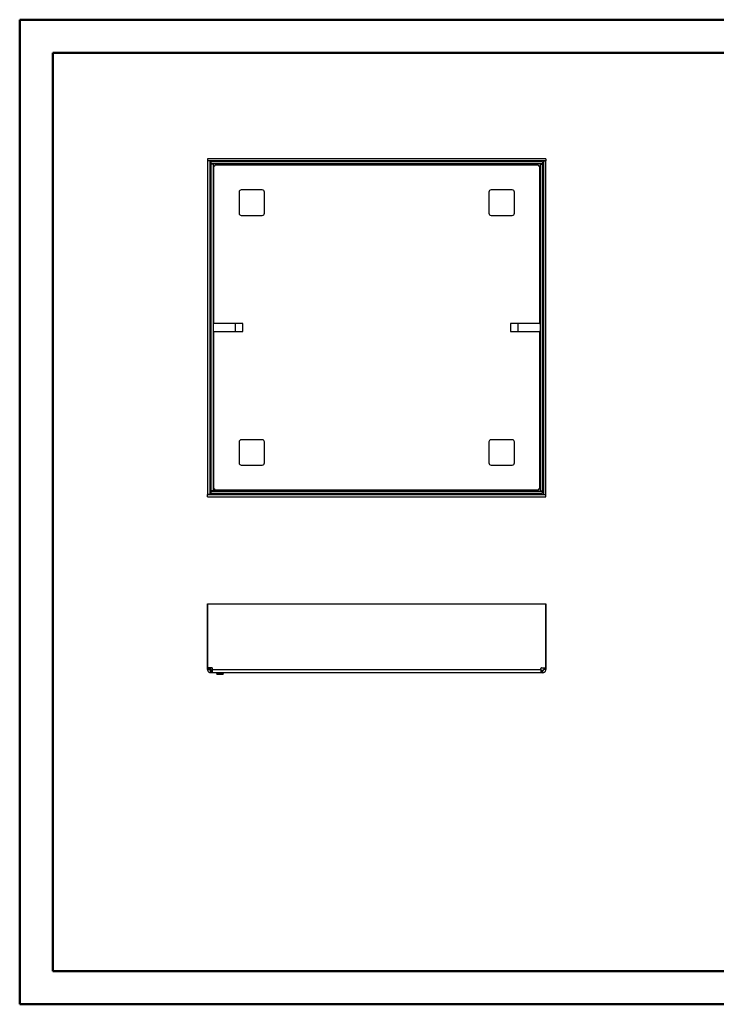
# Model space of a CAD drawing. Header units: millimetres. Extents: x 0 to 420, y 0 to 297.
# Tile 1 of 2: x 0 to 210, y 0 to 297. Entities that reach past the tile are written whole.
import ezdxf

# ---------------------------------------------------------------- set-up
doc = ezdxf.new("R2010")
doc.units = ezdxf.units.MM

msp = doc.modelspace()

# ---------------------------------------------------------------- linework, layer by layer
at = {"color": 7, "linetype": 'Continuous', "lineweight": 50}
for p, q in [((0.38, 0.21), (0.38, 297.21)), ((0.38, 297.21), (420.38, 297.21)), ((10.38, 10.21), (10.38, 287.21)), ((10.38, 287.21), (410.38, 287.21)), ((10.38, 10.21), (410.38, 10.21)), ((0.38, 0.21), (420.38, 0.21))]:
    msp.add_line(p, q, dxfattribs=at)
at = {"color": 7, "linetype": 'Continuous', "lineweight": 25}
for p, q in [((57.68, 254.6), (57.01, 254.6)), ((57.01, 254.6), (57.01, 153.96)), ((158.98, 255.28), (57.04, 255.28)), ((57.04, 255.28), (57.04, 254.61)), ((158.98, 254.61), (57.04, 254.61)), ((57.68, 254.6), (57.68, 153.96)), ((57.94, 253.8), (58.04, 253.8)), ((57.94, 161.19), (57.94, 253.8)), ((58.01, 253.68), (58.01, 155.05)), ((58.68, 253.68), (58.01, 253.68)), ((58.04, 254.36), (58.04, 253.7)), ((157.98, 254.36), (58.04, 254.36)), ((157.98, 253.7), (58.04, 253.7)), ((58.68, 253.68), (58.68, 155.05)), ((58.94, 205.53), (58.94, 253.05)), ((58.99, 253.05), (58.94, 253.05)), ((59.33, 253.43), (156.69, 253.43)), ((59.33, 253.43), (59.33, 253.38)), ((156.69, 253.38), (156.69, 253.43)), ((157.08, 253.05), (157.03, 253.05)), ((157.08, 253.05), (157.08, 205.53)), ((157.34, 155.05), (157.34, 253.68)), ((157.34, 253.68), (158.01, 253.68)), ((157.98, 254.36), (157.98, 253.7)), ((157.98, 253.8), (158.08, 253.8)), ((158.01, 155.05), (158.01, 253.68)), ((158.08, 253.8), (158.08, 154.76)), ((158.34, 153.96), (158.34, 254.6)), ((158.34, 254.6), (159.01, 254.6)), ((158.98, 255.28), (158.98, 254.61)), ((159.01, 153.96), (159.01, 254.6)), ((66.51, 245.2), (66.51, 238.86)), ((73.51, 245.86), (67.18, 245.86)), ((74.18, 238.86), (74.18, 245.2)), ((141.84, 245.2), (141.84, 238.86)), ((148.84, 245.86), (142.51, 245.86)), ((149.51, 238.86), (149.51, 245.2)), ((67.18, 238.2), (73.51, 238.2)), ((142.51, 238.2), (148.84, 238.2)), ((58.68, 205.53), (58.94, 205.53)), ((67.68, 205.53), (58.94, 205.53)), ((65.34, 205.53), (65.34, 203.2)), ((67.68, 203.2), (67.68, 205.53)), ((157.08, 205.53), (148.34, 205.53)), ((148.34, 205.53), (148.34, 203.2)), ((150.68, 203.2), (150.68, 205.53)), ((157.08, 205.53), (157.34, 205.53)), ((58.94, 203.2), (58.68, 203.2)), ((58.94, 155.68), (58.94, 203.2)), ((58.94, 203.2), (67.68, 203.2)), ((148.34, 203.2), (157.08, 203.2)), ((157.08, 203.2), (157.08, 155.68)), ((157.34, 203.2), (157.08, 203.2)), ((66.51, 169.86), (66.51, 163.53)), ((73.51, 170.53), (67.18, 170.53)), ((74.18, 163.53), (74.18, 169.86)), ((141.84, 169.86), (141.84, 163.53)), ((148.84, 170.53), (142.51, 170.53)), ((149.51, 163.53), (149.51, 169.86)), ((57.76, 160.61), (57.76, 158.94)), ((67.18, 162.86), (73.51, 162.86)), ((142.51, 162.86), (148.84, 162.86)), ((57.76, 158.94), (57.81, 159.05)), ((57.76, 157.86), (57.76, 158.94)), ((57.76, 157.86), (57.76, 154.03)), ((58.01, 157.54), (58.01, 154.28)), ((58.01, 157.54), (58.01, 157.54)), ((58.68, 155.05), (58.01, 155.05)), ((58.04, 155.03), (157.98, 155.03)), ((58.04, 154.36), (58.04, 155.03)), ((58.42, 155.03), (58.42, 155.05)), ((58.76, 155.03), (59.04, 155.31)), ((58.94, 155.68), (58.99, 155.68)), ((59.04, 155.68), (59.04, 155.31)), ((59.04, 155.31), (59.33, 155.31)), ((59.33, 155.35), (59.33, 155.3)), ((156.69, 155.3), (59.33, 155.3)), ((156.69, 155.3), (156.69, 155.35)), ((157.03, 155.68), (157.08, 155.68)), ((157.34, 155.05), (158.01, 155.05)), ((157.98, 154.36), (157.98, 155.03)), ((158.08, 154.76), (157.98, 154.76)), ((57.68, 153.96), (57.01, 153.96)), ((57.04, 153.28), (57.04, 153.95)), ((57.04, 153.95), (158.98, 153.95)), ((57.04, 153.28), (158.98, 153.28)), ((57.76, 154.03), (58.01, 154.28)), ((57.76, 154.03), (61.59, 154.03)), ((58.01, 154.28), (58.09, 154.36)), ((58.01, 154.28), (61.27, 154.28)), ((58.04, 154.36), (157.98, 154.36)), ((61.27, 154.28), (61.48, 154.36)), ((62.67, 154.03), (61.59, 154.03)), ((62.78, 154.08), (62.67, 154.03)), ((62.67, 154.03), (64.34, 154.03)), ((157.53, 154.21), (64.92, 154.21)), ((157.53, 154.36), (157.53, 154.21)), ((158.34, 153.96), (159.01, 153.96)), ((158.98, 153.28), (158.98, 153.95)), ((57.04, 120.99), (57.01, 120.99)), ((57.01, 120.99), (57.01, 101.72)), ((57.04, 120.99), (158.98, 120.99)), ((57.04, 101.72), (57.04, 120.99)), ((158.98, 101.72), (158.98, 120.99)), ((158.98, 120.99), (159.01, 120.99)), ((159.01, 120.99), (159.01, 101.72)), ((57.01, 101.72), (57.04, 101.72)), ((57.01, 101.55), (57.01, 101.72)), ((57.01, 101.55), (57.68, 101.55)), ((57.01, 101.17), (57.01, 101.55)), ((57.01, 101.17), (57.68, 101.17)), ((58.33, 101.72), (57.04, 101.72)), ((57.68, 101.55), (57.68, 101.72)), ((57.68, 101.17), (57.68, 101.55)), ((58.49, 101.17), (58.49, 101.55)), ((58.49, 101.17), (157.53, 101.17)), ((157.53, 101.17), (157.53, 101.55)), ((157.69, 101.72), (158.98, 101.72)), ((158.34, 101.72), (158.34, 101.55)), ((159.01, 101.55), (158.34, 101.55)), ((158.34, 101.55), (158.34, 101.17)), ((159.01, 101.17), (158.34, 101.17)), ((159.01, 101.72), (158.98, 101.72)), ((159.01, 101.72), (159.01, 101.55)), ((159.01, 101.55), (159.01, 101.17)), ((57.94, 100.24), (57.94, 100.9)), ((58.33, 100.9), (57.94, 100.9)), ((58.33, 100.24), (57.94, 100.24)), ((58.33, 100.24), (58.33, 100.9)), ((58.49, 100.9), (58.33, 100.9)), ((58.49, 100.24), (58.33, 100.24)), ((157.53, 100.24), (58.49, 100.24)), ((59.71, 99.99), (59.81, 99.82)), ((59.71, 99.99), (59.91, 99.99)), ((59.76, 100.24), (59.76, 99.99)), ((59.81, 99.82), (59.98, 99.82)), ((59.98, 99.82), (59.91, 99.99)), ((59.91, 99.99), (59.94, 99.99)), ((59.94, 99.99), (59.94, 100.24)), ((59.98, 99.82), (60.22, 99.82)), ((60.14, 99.99), (60.22, 99.82)), ((60.14, 99.99), (61.37, 99.99)), ((60.18, 100.24), (60.18, 99.99)), ((60.22, 99.82), (61.3, 99.82)), ((61.3, 99.82), (61.37, 99.99)), ((61.3, 99.82), (61.54, 99.82)), ((61.34, 99.99), (61.34, 100.24)), ((61.61, 99.99), (61.54, 99.82)), ((61.54, 99.82), (61.71, 99.82)), ((61.57, 100.24), (61.57, 99.99)), ((61.57, 99.99), (61.61, 99.99)), ((61.61, 99.99), (61.81, 99.99)), ((61.71, 99.82), (61.81, 99.99)), ((61.76, 99.99), (61.76, 100.24)), ((157.69, 100.9), (157.53, 100.9)), ((157.69, 100.24), (157.53, 100.24)), ((157.69, 100.24), (157.69, 100.9)), ((158.08, 100.9), (157.69, 100.9)), ((158.08, 100.24), (157.69, 100.24)), ((158.08, 100.24), (158.08, 100.9))]:
    msp.add_line(p, q, dxfattribs=at)
at = {"color": 7, "linetype": 'Continuous', "lineweight": 25, "flags": 128}
msp.add_lwpolyline([(58.01, 158.99), (57.91, 159.03), (57.81, 159.05)], dxfattribs=at)
at = {"color": 7, "linetype": 'Continuous', "lineweight": 25}
for centre, radius, start, end in [((58.99, 253.38), 0.333, 270, 0), ((157.03, 253.38), 0.333, 180, 270), ((67.18, 245.2), 0.667, 90, 180), ((73.51, 245.2), 0.667, 0, 90), ((142.51, 245.2), 0.667, 90, 180), ((148.84, 245.2), 0.667, 0, 90), ((67.18, 238.86), 0.667, 180, 270), ((73.51, 238.86), 0.667, 270, 0), ((142.51, 238.86), 0.667, 180, 270), ((148.84, 238.86), 0.667, 270, 0), ((67.18, 169.86), 0.667, 90, 180), ((73.51, 169.86), 0.667, 0, 90), ((142.51, 169.86), 0.667, 90, 180), ((148.84, 169.86), 0.667, 0, 90), ((67.18, 163.53), 0.667, 180, 270), ((73.51, 163.53), 0.667, 270, 0), ((142.51, 163.53), 0.667, 180, 270), ((148.84, 163.53), 0.667, 270, 0), ((58.76, 160.61), 1, 138.5904, 180), ((59.04, 158.56), 1.33, 140.8973, 158.1986), ((58.99, 155.35), 0.333, 0, 90), ((157.03, 155.35), 0.333, 90, 180), ((61.83, 153.88), 0.971, 11.4082, 29.5319), ((62.29, 155.31), 1.33, 291.8014, 314.4782), ((64.34, 155.03), 1, 270, 318.1897), ((58.76, 101.9), 1, 190.5812, 253.9579), ((58.33, 101.55), 0.167, 0, 90), ((157.69, 101.55), 0.167, 90, 180)]:
    msp.add_arc(centre, radius, start, end, dxfattribs=at)
for points in [[(57.94, 253.8), (57.91, 253.8), (57.84, 253.8), (57.75, 253.8), (57.69, 253.8), (57.68, 253.8), (57.68, 253.8)], [(58.94, 253.05), (58.91, 253.05), (58.84, 253.05), (58.75, 253.05), (58.69, 253.05), (58.68, 253.05), (58.68, 253.05)], [(59.33, 253.7), (59.33, 253.69), (59.33, 253.68), (59.33, 253.62), (59.33, 253.53), (59.33, 253.47), (59.33, 253.43)], [(156.69, 253.43), (156.69, 253.47), (156.69, 253.53), (156.69, 253.62), (156.69, 253.68), (156.69, 253.69), (156.69, 253.7)], [(157.34, 253.05), (157.34, 253.05), (157.33, 253.05), (157.27, 253.05), (157.18, 253.05), (157.11, 253.05), (157.08, 253.05)], [(158.34, 253.8), (158.34, 253.8), (158.33, 253.8), (158.27, 253.8), (158.18, 253.8), (158.11, 253.8), (158.08, 253.8)], [(58.68, 155.68), (58.68, 155.68), (58.69, 155.68), (58.75, 155.68), (58.84, 155.68), (58.91, 155.68), (58.94, 155.68)], [(59.33, 155.3), (59.33, 155.26), (59.33, 155.19), (59.33, 155.1), (59.33, 155.04), (59.33, 155.03), (59.33, 155.03)], [(156.69, 155.03), (156.69, 155.03), (156.69, 155.04), (156.69, 155.1), (156.69, 155.19), (156.69, 155.26), (156.69, 155.3)], [(157.08, 155.68), (157.11, 155.68), (157.18, 155.68), (157.27, 155.68), (157.33, 155.68), (157.34, 155.68), (157.34, 155.68)], [(158.08, 154.76), (158.11, 154.76), (158.18, 154.76), (158.27, 154.76), (158.33, 154.76), (158.34, 154.76), (158.34, 154.76)], [(157.53, 153.95), (157.53, 153.95), (157.53, 153.96), (157.53, 154.02), (157.53, 154.11), (157.53, 154.18), (157.53, 154.21)], [(57.01, 101.17), (57.02, 101.05), (57.05, 100.8), (57.27, 100.5), (57.58, 100.28), (57.82, 100.25), (57.94, 100.24)], [(57.68, 101.17), (57.68, 101.14), (57.69, 101.07), (57.75, 100.98), (57.84, 100.92), (57.91, 100.91), (57.94, 100.9)], [(58.49, 100.24), (58.49, 100.25), (58.49, 100.28), (58.49, 100.5), (58.49, 100.8), (58.49, 101.05), (58.49, 101.17)], [(157.53, 101.17), (157.53, 101.05), (157.53, 100.8), (157.53, 100.5), (157.53, 100.28), (157.53, 100.25), (157.53, 100.24)], [(158.08, 100.9), (158.11, 100.91), (158.18, 100.92), (158.27, 100.98), (158.33, 101.07), (158.34, 101.14), (158.34, 101.17)], [(158.08, 100.24), (158.2, 100.25), (158.44, 100.28), (158.75, 100.5), (158.97, 100.8), (158.99, 101.05), (159.01, 101.17)]]:
    msp.add_open_spline(points, degree=3, dxfattribs=at)
for points, knots in [([(58.49, 254.61), (58.49, 254.61), (58.49, 254.6), (58.49, 254.54), (58.49, 254.46), (58.49, 254.39), (58.49, 254.36)], [0, 0, 0, 0, 0.260642, 0.521284, 0.781926, 1, 1, 1, 1]), ([(157.53, 254.36), (157.53, 254.39), (157.53, 254.46), (157.53, 254.54), (157.53, 254.6), (157.53, 254.61), (157.53, 254.61)], [0, 0, 0, 0, 0.218074, 0.478716, 0.739358, 1, 1, 1, 1]), ([(58.01, 157.54), (58.01, 157.54), (58, 157.56), (57.97, 157.63), (57.89, 157.74), (57.8, 157.82), (57.76, 157.86)], [0, 0, 0, 0, 0.007983, 0.195027, 0.636462, 1, 1, 1, 1]), ([(57.68, 154.76), (57.68, 154.76), (57.69, 154.76), (57.73, 154.76), (57.76, 154.76), (57.76, 154.76)], [0, 0, 0, 0, 0.485334, 0.970668, 1, 1, 1, 1]), ([(58.49, 154.03), (58.49, 154.03), (58.49, 154), (58.49, 153.96), (58.49, 153.95), (58.49, 153.95)], [0, 0, 0, 0, 0.029332, 0.514666, 1, 1, 1, 1]), ([(61.59, 154.03), (61.55, 154.07), (61.47, 154.16), (61.36, 154.24), (61.29, 154.27), (61.27, 154.28), (61.27, 154.28)], [0, 0, 0, 0, 0.363538, 0.804973, 0.992017, 1, 1, 1, 1])]:
    msp.add_open_spline(points, degree=3, knots=knots, dxfattribs=at)

doc.saveas('drawing.dxf')
